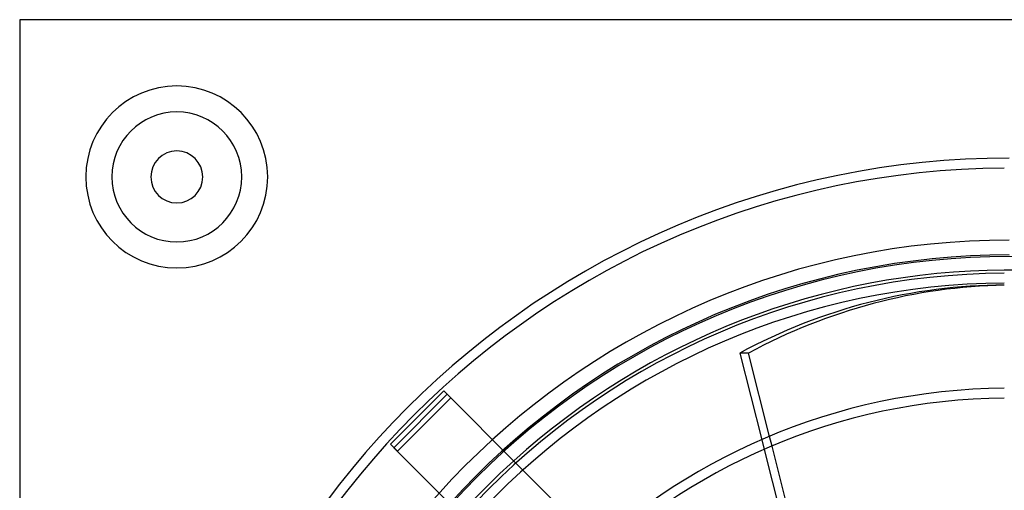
# Model space of a CAD drawing. Header units: millimetres. Extents: x -200 to 200, y -200 to 200.
# Tile 4 of 11: x -200 to -1, y 105 to 200. Entities that reach past the tile are written whole.
import ezdxf

# ---------------------------------------------------------------- set-up
doc = ezdxf.new("R2010")
doc.units = ezdxf.units.MM
doc.layers.add('HIDDEN', color=7, linetype='Continuous')
doc.layers.add('THICK', color=7, linetype='Continuous')

msp = doc.modelspace()

# ---------------------------------------------------------------- linework, layer by layer
at = {"layer": 'HIDDEN'}
for p, q in [((-200, 200), (-200, 200)), ((-112.87, 123.66), (-123.66, 112.87)), ((-114.29, 125.07), (-114.29, 125.07)), ((-112.87, 123.66), (-112.87, 123.66)), ((-47.94, 113.91), (-48.44, 115.87)), ((-125.07, 114.29), (-125.07, 114.29)), ((-50.04, 115.19), (-49.54, 113.23)), ((-123.66, 112.87), (-123.66, 112.87)), ((-98.29, 109.07), (-99.7, 110.49))]:
    msp.add_line(p, q, dxfattribs=at)
for centre, radius, start, end in [((-168.25, 168.25), 18.38, 90, 270), ((-168.25, 168.25), 18.38, 270, 90), ((-168.25, 168.25), 13.12, 90, 270), ((-168.25, 168.25), 13.12, 270, 90), ((0, 0), 155.5, 90, 180), ((0, 0), 152.5, 90, 180), ((0, 0), 152.19, 0, 180), ((0, 0), 149.45, 89.6166, 90.3834), ((0, 0), 149.45, 132.0755, 137.9245)]:
    msp.add_arc(centre, radius, start, end, dxfattribs=at)
at = {"layer": 'THICK'}
for p, q in [((200, 200), (-200, 200)), ((-200, 200), (-200, -200)), ((-54.47, 132.68), (-50.04, 115.19)), ((-52.69, 132.68), (-54.47, 132.68)), ((-48.44, 115.87), (-52.69, 132.68)), ((-114.29, 125.07), (-125.07, 114.29)), ((-113.58, 124.36), (-124.36, 113.58)), ((-114.29, 125.07), (-113.58, 124.36)), ((-99.7, 110.49), (-113.58, 124.36)), ((-125.07, 114.29), (-123.66, 112.87)), ((-124.36, 113.58), (-110.49, 99.7)), ((-42.66, 93.05), (-47.94, 113.91)), ((-49.54, 113.23), (-44.25, 92.3)), ((-83.25, 94.03), (-98.29, 109.07))]:
    msp.add_line(p, q, dxfattribs=at)
for centre, radius, start, end in [((-168.25, 168.25), 18.38, 90, 270), ((-168.25, 168.25), 18.38, 270, 90), ((-168.25, 168.25), 13.12, 90, 270), ((-168.25, 168.25), 13.12, 270, 90), ((-168.25, 168.25), 5.25, 0, 180), ((0, 0), 172.05, 90, 180), ((0, 0), 170.05, 90.3369, 179.6631), ((-168.25, 168.25), 5.25, 180, 0), ((0, 0), 149.45, 90.3834, 132.0755), ((0, 0), 148.82, 90.385, 179.615), ((0, 0), 146.82, 90.3902, 179.6098), ((0, 0), 125.59, 90.4562, 179.5438), ((0, 0), 123.59, 90.4636, 179.5364)]:
    msp.add_arc(centre, radius, start, end, dxfattribs=at)
for centre, major_axis, start_param, end_param in [((-0.89, 0), (0, -146.4), -3.140705, -2.70526), ((0.89, 0), (0, 146.4), 0.014888, 0.436332)]:
    msp.add_ellipse(centre, major_axis=major_axis, ratio=0.866025, start_param=start_param, end_param=end_param, dxfattribs=at)

doc.saveas('drawing.dxf')
